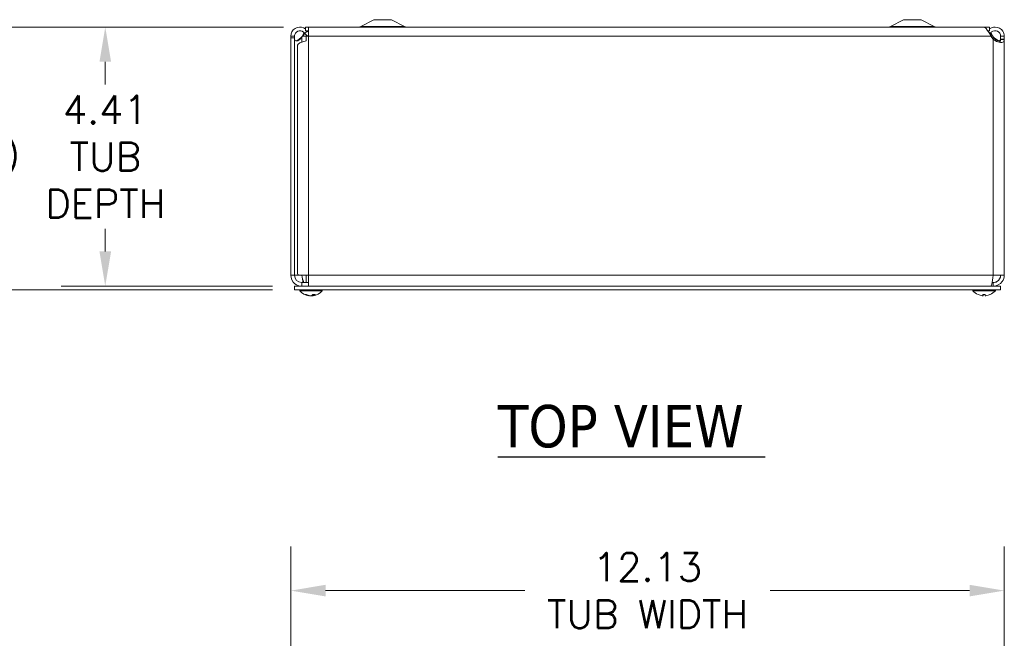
# Model space of a CAD drawing. Header units: inches. Extents: x 6.2 to 98, y 3.2 to 58.8.
# Tile 6 of 10: x 21.6 to 38.3, y 46.6 to 57.1. Entities that reach past the tile are written whole.
import ezdxf

# ---------------------------------------------------------------- set-up
doc = ezdxf.new("R2010")
doc.units = ezdxf.units.IN
doc.header["$LTSCALE"] = 6
doc.header["$MEASUREMENT"] = 0
for name, color, linetype, lineweight in [('Dimension (ANSI)', 7, 'Continuous', 5), ('Symbol (ANSI)', 7, 'Continuous', 5), ('Visible (ANSI)', 7, 'Continuous', 5), ('Visible Narrow (ANSI)', 7, 'Continuous', 5)]:
    doc.layers.add(name, color=color, linetype=linetype, lineweight=lineweight)
doc.styles.add('ROMANS', font='RomanS.shx')
doc.styles.add('Text Style168', font='tahoma.ttf')
doc.dimstyles.new('Default (ANSI)', dxfattribs={"dimscale": 6, "dimtxt": 0.08, "dimasz": 0.098425, "dimexe": 0.125, "dimexo": 0.0625, "dimgap": 0.031496, "dimtad": 0, "dimtih": 1, "dimtoh": 1, "dimrnd": 1e-08, "dimzin": 0, "dimdsep": 46, "dimtxsty": 'ROMANS', "dimcen": 0.09, "dimdle": 0.393701, "dimclrd": 256, "dimclre": 256, "dimclrt": 256, "dimadec": 0, "dimazin": 0, "dimtfac": 1.25, "dimtofl": 0, "dimtmove": 0, "dimatfit": 3, "dimfxl": 0, "dimtolj": 1, "dimtzin": 0, "dimlwd": -1, "dimlwe": -1, "dimarcsym": 0})

# ---------------------------------------------------------------- blocks, each defined once
blk = doc.blocks.new('*D4')
at = {"layer": 'Defpoints', "color": 0}
for p in [(38.334, 47.368), (26.209, 42.159), (38.334, 42.078)]:
    blk.add_point(p, dxfattribs=at)
at = {"layer": 'Dimension (ANSI)'}
for p, q in [((26.209, 42.534), (26.209, 48.118)), ((38.334, 42.453), (38.334, 48.118)), ((26.799, 47.368), (30.185, 47.368)), ((37.743, 47.368), (34.357, 47.368))]:
    blk.add_line(p, q, dxfattribs=at)
for points in [[(26.799, 47.467), (26.799, 47.27), (26.209, 47.368)], [(37.743, 47.467), (37.743, 47.27), (38.334, 47.368)]]:
    blk.add_solid(points, dxfattribs=at)
at = {"layer": 'Dimension (ANSI)', "insert": (32.271, 47.368), "char_height": 0.48, "attachment_point": 5, "style": 'ROMANS'}
blk.add_mtext('\\A1;12.13\\PTUB WIDTH', dxfattribs=at)
blk = doc.blocks.new('*D17')
at = {"layer": 'Defpoints', "color": 0}
for p in [(26.459, 56.948), (23.056, 52.543), (26.271, 52.543)]:
    blk.add_point(p, dxfattribs=at)
at = {"layer": 'Dimension (ANSI)'}
for p, q in [((26.084, 56.948), (22.306, 56.948)), ((23.056, 56.358), (23.056, 55.974)), ((23.056, 53.133), (23.056, 53.516)), ((25.896, 52.543), (22.306, 52.543))]:
    blk.add_line(p, q, dxfattribs=at)
for points in [[(22.958, 56.358), (23.155, 56.358), (23.056, 56.948)], [(22.958, 53.133), (23.155, 53.133), (23.056, 52.543)]]:
    blk.add_solid(points, dxfattribs=at)
at = {"layer": 'Dimension (ANSI)', "insert": (23.056, 54.745), "char_height": 0.48, "attachment_point": 5, "style": 'ROMANS'}
blk.add_mtext('\\A1;4.41\\PTUB\\PDEPTH', dxfattribs=at)
blk = doc.blocks.new('*D18')
at = {"layer": 'Defpoints', "color": 0}
for p in [(26.459, 56.948), (20.6, 52.481), (26.271, 52.481)]:
    blk.add_point(p, dxfattribs=at)
at = {"layer": 'Dimension (ANSI)'}
for p, q in [((26.084, 56.948), (19.85, 56.948)), ((20.6, 56.358), (20.6, 55.269)), ((20.6, 53.071), (20.6, 54.16)), ((25.896, 52.481), (19.85, 52.481))]:
    blk.add_line(p, q, dxfattribs=at)
for points in [[(20.501, 56.358), (20.698, 56.358), (20.6, 56.948)], [(20.501, 53.071), (20.698, 53.071), (20.6, 52.481)]]:
    blk.add_solid(points, dxfattribs=at)
at = {"layer": 'Dimension (ANSI)', "insert": (20.6, 54.714), "char_height": 0.48, "attachment_point": 5, "style": 'ROMANS'}
blk.add_mtext('\\A1;(4.47)', dxfattribs=at)

msp = doc.modelspace()

# ---------------------------------------------------------------- linework, layer by layer
at = {"layer": 'Symbol (ANSI)', "lineweight": 30}
msp.add_line((29.72755, 49.64349), (34.27044, 49.64349), dxfattribs=at)
at = {"layer": 'Visible (ANSI)'}
for p, q in [((27.62109, 57.0733), (27.3983, 56.95555)), ((27.92109, 57.0733), (27.62109, 57.0733)), ((27.92109, 57.0733), (28.14388, 56.95555)), ((36.62109, 57.0733), (36.3983, 56.95555)), ((36.92109, 57.0733), (36.62109, 57.0733)), ((36.92109, 57.0733), (37.14388, 56.95555)), ((38.08359, 56.9483), (26.45859, 56.9483)), ((26.45859, 56.8858), (26.45859, 56.9483)), ((26.50859, 56.9478), (26.50859, 56.79205)), ((37.97513, 56.9478), (26.50859, 56.9478)), ((38.08359, 56.8858), (38.08359, 56.9483)), ((26.20859, 56.79205), (26.258, 56.79205)), ((26.20859, 56.76305), (26.20859, 56.79205)), ((26.27059, 56.76305), (26.20859, 56.76305)), ((26.20859, 56.76305), (26.20859, 52.72955)), ((26.258, 56.79205), (26.27059, 56.79205)), ((26.27059, 56.79205), (26.27059, 56.76305)), ((26.27059, 56.76305), (26.27059, 52.72955)), ((26.40508, 56.79205), (26.39559, 56.78045)), ((26.45345, 56.85007), (26.44291, 56.8432)), ((26.47232, 56.86236), (26.45345, 56.85007)), ((26.45859, 56.8858), (26.50859, 56.8858)), ((26.50859, 56.79205), (26.46931, 56.79205)), ((26.46931, 56.79205), (26.46931, 56.71443)), ((26.49487, 56.87703), (26.47232, 56.86236)), ((38.05248, 56.8858), (38.08359, 56.8858)), ((38.06986, 56.86236), (38.06569, 56.86507)), ((38.08873, 56.85007), (38.06986, 56.86236)), ((38.09927, 56.8432), (38.08873, 56.85007)), ((38.14659, 56.74107), (38.1065, 56.79205)), ((38.14659, 56.78045), (38.1371, 56.79205)), ((38.27159, 56.79205), (38.28418, 56.79205)), ((38.27159, 56.74107), (38.27159, 56.79205)), ((38.28418, 56.74107), (38.27159, 56.74107)), ((38.28418, 56.79205), (38.33359, 56.79205)), ((38.33359, 56.74107), (38.28418, 56.74107)), ((38.33359, 56.79205), (38.33359, 56.74107)), ((38.33359, 56.74107), (38.33359, 52.72955)), ((26.32159, 52.75666), (26.32159, 56.63995)), ((26.20859, 52.72955), (26.27059, 52.72955)), ((26.27059, 52.72955), (26.344, 52.72955)), ((26.50859, 52.72955), (26.344, 52.72955)), ((26.47034, 52.60455), (26.47034, 52.72955)), ((26.50859, 52.72955), (26.50859, 52.54255)), ((38.33359, 52.72955), (38.14659, 52.72955)), ((26.27109, 52.54255), (26.27109, 52.48055)), ((26.27109, 52.54255), (38.27109, 52.54255)), ((26.50859, 52.60455), (26.39559, 52.60455)), ((26.39559, 52.60455), (26.39559, 52.54255)), ((38.14659, 52.60455), (38.12599, 52.60455)), ((38.14659, 52.60455), (38.14659, 52.54255)), ((38.27109, 52.54255), (38.27109, 52.48055)), ((26.27109, 52.48055), (38.27109, 52.48055)), ((26.36034, 52.46626), (26.36034, 52.48055)), ((26.74434, 52.46626), (26.36034, 52.46626)), ((26.45811, 52.39962), (26.47489, 52.39962)), ((26.52262, 52.38058), (26.52284, 52.38314)), ((26.58206, 52.38058), (26.58072, 52.3959)), ((26.58533, 52.39962), (26.61672, 52.39962)), ((26.74434, 52.46626), (26.74434, 52.48055)), ((37.79784, 52.46626), (37.79784, 52.48055)), ((38.18184, 52.46626), (37.79784, 52.46626)), ((37.97133, 52.39962), (38.00835, 52.39962)), ((37.97157, 52.38116), (37.97319, 52.39962)), ((38.00811, 52.38116), (38.00649, 52.39962)), ((38.18184, 52.46626), (38.18184, 52.48055))]:
    msp.add_line(p, q, dxfattribs=at)
for centre, radius, start, end in [((27.36909, 57.0108), 0.0625, 270, 297.858397), ((28.17309, 57.0108), 0.0625, 242.141603, 270), ((36.36909, 57.0108), 0.0625, 270, 297.858397), ((37.17309, 57.0108), 0.0625, 242.141603, 270), ((26.39559, 52.72955), 0.125, 180, 270), ((26.55234, 52.63256), 0.254, 220.895986, 261.614421), ((26.55234, 52.63256), 0.254, 278.385579, 319.104014), ((37.98984, 52.63256), 0.254, 220.895986, 246.103907), ((37.89027, 52.40782), 0.0082, 246.103907, 269.962963), ((38.08941, 52.40782), 0.0082, 270.037037, 293.896093), ((37.98984, 52.63256), 0.254, 293.896093, 319.104014)]:
    msp.add_arc(centre, radius, start, end, dxfattribs=at)
for centre, major_axis, ratio, start_param, end_param in [((26.55449, 52.63216), (-0.04658, -0.24965), 0.87991271, 6.03397007, 6.31855804), ((26.54997, 52.63216), (0.04232, -0.25041), 0.85235254, 5.72815064, 6.01273861), ((26.55639, 52.63216), (-0.02503, -0.25272), 0.46707333, 0.17359751, 0.45818549), ((26.54829, 52.63216), (0.02503, -0.25272), 0.46707333, 6.10776286, 6.10958779), ((26.55471, 52.63216), (-0.04232, -0.25041), 0.85235254, 0.27044669, 0.32074699), ((26.55471, 52.63216), (-0.04232, -0.25041), 0.85235254, 0.32950472, 0.54803986), ((26.54842, 52.63216), (0.02583, -0.25264), 0.51565398, 0.07468819, 0.35927616), ((26.55019, 52.63216), (0.04658, -0.24965), 0.87991271, 6.24781257, 6.24963751), ((37.98971, 52.63216), (-0.24185, 0.07749), 0.99580318, 1.47015438, 1.75474235), ((37.99442, 52.63216), (-0.02214, -0.25299), 0.02792688, 5.87367492, 6.15826289), ((37.98526, 52.63216), (0.02214, -0.25299), 0.02792688, 0.12492242, 0.40951039), ((37.98997, 52.63216), (-0.24185, -0.07749), 0.99580318, 1.3868503, 1.67143828)]:
    msp.add_ellipse(centre, major_axis=major_axis, ratio=ratio, start_param=start_param, end_param=end_param, dxfattribs=at)
for points, knots in [([(26.20861, 56.79451), (26.20942, 56.84605), (26.23771, 56.89636), (26.28132, 56.92383), (26.32493, 56.95131), (26.38253, 56.9551), (26.42936, 56.93358), (26.43971, 56.92883), (26.44951, 56.92292), (26.45857, 56.91602)], [0, 0, 0, 0, 0.99285462, 0.99285462, 0.99285462, 1.98570924, 1.98570924, 1.98570924, 2.20496079, 2.20496079, 2.20496079, 2.20496079]), ([(26.44291, 56.8432), (26.42369, 56.87272), (26.38677, 56.88966), (26.35186, 56.88497), (26.31695, 56.88028), (26.28581, 56.85421), (26.27506, 56.82066), (26.27226, 56.8119), (26.27075, 56.80273), (26.2706, 56.79353)], [0, 0, 0, 0, 1.12719708, 1.12719708, 1.12719708, 2.25439416, 2.25439416, 2.25439416, 2.54871618, 2.54871618, 2.54871618, 2.54871618]), ([(38.1065, 56.79205), (38.07882, 56.8436), (38.05114, 56.89435), (38.02346, 56.92251), (38.00735, 56.9389), (37.99124, 56.94734), (37.97513, 56.94744)], [0, 0, 0, 0, 0.99285462, 0.99285462, 0.99285462, 1.57079633, 1.57079633, 1.57079633, 1.57079633]), ([(38.08375, 56.91578), (38.11066, 56.936), (38.14401, 56.94778), (38.17771, 56.9478), (38.22926, 56.94785), (38.28003, 56.9204), (38.30822, 56.87725), (38.32466, 56.8521), (38.33359, 56.8221), (38.33359, 56.79205)], [0.34375539, 0.34375539, 0.34375539, 0.34375539, 0.99285462, 0.99285462, 0.99285462, 1.98570924, 1.98570924, 1.98570924, 2.56448895, 2.56448895, 2.56448895, 2.56448895]), ([(38.27159, 56.79205), (38.27159, 56.82728), (38.24989, 56.86161), (38.21808, 56.87673), (38.18626, 56.89185), (38.14594, 56.88699), (38.11863, 56.86474), (38.11112, 56.85862), (38.10456, 56.85133), (38.09927, 56.8432)], [0, 0, 0, 0, 1.12719708, 1.12719708, 1.12719708, 2.25439416, 2.25439416, 2.25439416, 2.56448895, 2.56448895, 2.56448895, 2.56448895]), ([(26.37489, 56.75244), (26.35807, 56.72947), (26.33289, 56.71464), (26.31276, 56.71238), (26.29268, 56.71012), (26.27952, 56.72038), (26.27453, 56.74013), (26.27358, 56.74392), (26.27286, 56.74804), (26.27232, 56.75244)], [-3.14159265, -3.14159265, -3.14159265, -3.14159265, -2.33247135, -2.33247135, -2.33247135, -1.52542845, -1.52542845, -1.52542845, -1.37045489, -1.37045489, -1.37045489, -1.37045489]), ([(26.29179, 56.7155), (26.30537, 56.71854), (26.31951, 56.72358), (26.33276, 56.73046), (26.34443, 56.73652), (26.35533, 56.74396), (26.36462, 56.75244)], [2.503911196, 2.503911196, 2.503911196, 2.503911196, 2.842894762, 2.842894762, 2.842894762, 3.141592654, 3.141592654, 3.141592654, 3.141592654]), ([(26.44778, 56.8362), (26.44253, 56.83125), (26.43728, 56.82605), (26.43203, 56.82066), (26.42305, 56.81143), (26.41406, 56.80174), (26.40508, 56.79205)], [2.073192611, 2.073192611, 2.073192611, 2.073192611, 2.254394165, 2.254394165, 2.254394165, 2.56448895, 2.56448895, 2.56448895, 2.56448895]), ([(26.50859, 56.79471), (26.50252, 56.7964), (26.4966, 56.79859), (26.4909, 56.80129), (26.47145, 56.81049), (26.45464, 56.82518), (26.44291, 56.8432)], [0.904614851, 0.904614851, 0.904614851, 0.904614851, 1.066464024, 1.066464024, 1.066464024, 1.617999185, 1.617999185, 1.617999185, 1.617999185]), ([(38.33357, 56.7386), (38.33322, 56.71529), (38.32664, 56.69831), (38.30631, 56.6911), (38.28718, 56.68432), (38.25605, 56.68621), (38.2239, 56.69642), (38.19646, 56.70515), (38.16926, 56.71987), (38.14923, 56.7386)], [-1.80872873, -1.80872873, -1.80872873, -1.80872873, -1.14988828, -1.14988828, -1.14988828, -0.52960197, -0.52960197, -0.52960197, 0, 0, 0, 0]), ([(38.26986, 56.75244), (38.26704, 56.72947), (38.25802, 56.71464), (38.24021, 56.71238), (38.22244, 56.71012), (38.19713, 56.72038), (38.17774, 56.74013), (38.17402, 56.74392), (38.17051, 56.74804), (38.16729, 56.75244)], [0, 0, 0, 0, 0.80912131, 0.80912131, 0.80912131, 1.6161642, 1.6161642, 1.6161642, 1.77113776, 1.77113776, 1.77113776, 1.77113776]), ([(38.25023, 56.68985), (38.25703, 56.69258), (38.26229, 56.6973), (38.26561, 56.70392), (38.26998, 56.71261), (38.27144, 56.72448), (38.27158, 56.7386)], [1.105640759, 1.105640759, 1.105640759, 1.105640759, 1.409513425, 1.409513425, 1.409513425, 1.808728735, 1.808728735, 1.808728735, 1.808728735]), ([(26.20859, 52.72955), (26.20859, 52.67394), (26.23492, 52.6189), (26.27821, 52.58399), (26.31113, 52.55743), (26.35329, 52.54255), (26.39559, 52.54255)], [0, 0, 0, 0, 0.89217175, 0.89217175, 0.89217175, 1.57079633, 1.57079633, 1.57079633, 1.57079633]), ([(26.39559, 52.72955), (26.40543, 52.68585), (26.41527, 52.64298), (26.4251, 52.62119), (26.43, 52.61035), (26.43489, 52.60455), (26.43978, 52.60455)], [0, 0, 0, 0, 1.04897508, 1.04897508, 1.04897508, 1.57079633, 1.57079633, 1.57079633, 1.57079633]), ([(38.14659, 52.72955), (38.1377, 52.67043), (38.1288, 52.61207), (38.1199, 52.57761), (38.11407, 52.555), (38.10823, 52.54255), (38.1024, 52.54255)], [0, 0, 0, 0, 0.94848895, 0.94848895, 0.94848895, 1.57079633, 1.57079633, 1.57079633, 1.57079633]), ([(38.14659, 52.54255), (38.20571, 52.54255), (38.26407, 52.57251), (38.29853, 52.62055), (38.32115, 52.65207), (38.33359, 52.69076), (38.33359, 52.72955)], [0, 0, 0, 0, 0.94848895, 0.94848895, 0.94848895, 1.57079633, 1.57079633, 1.57079633, 1.57079633]), ([(38.27159, 52.72955), (38.27159, 52.68585), (38.24679, 52.64298), (38.2089, 52.62119), (38.19005, 52.61035), (38.16833, 52.60455), (38.14659, 52.60455)], [0, 0, 0, 0, 1.04897508, 1.04897508, 1.04897508, 1.57079633, 1.57079633, 1.57079633, 1.57079633]), ([(26.45811, 52.39962), (26.4572, 52.39962), (26.45614, 52.39986), (26.45527, 52.40027), (26.45522, 52.4003), (26.45516, 52.40033)], [0.09312996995, 0.09312996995, 0.09312996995, 0.09312996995, 0.10096570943, 0.10096570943, 0.10146133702, 0.10146133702, 0.10146133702, 0.10146133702]), ([(26.5157, 52.38121), (26.51714, 52.381), (26.51852, 52.38082), (26.52073, 52.38057), (26.52156, 52.3805), (26.5224, 52.38049), (26.52261, 52.38052), (26.52262, 52.38058)], [0, 0, 0, 0, 0.0125584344, 0.0125584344, 0.0251168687, 0.0251168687, 0.0346359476, 0.0346359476, 0.0346359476, 0.0346359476]), ([(26.55212, 52.38121), (26.55134, 52.381), (26.55022, 52.38082), (26.54751, 52.38057), (26.54593, 52.3805), (26.54278, 52.38049), (26.541, 52.38054), (26.53753, 52.38075), (26.53583, 52.38092), (26.53416, 52.38115), (26.53394, 52.38118), (26.53373, 52.38121)], [0, 0, 0, 0, 0.0125584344, 0.0125584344, 0.0251168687, 0.0251168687, 0.0376591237, 0.0376591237, 0.0502013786, 0.0502013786, 0.052067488, 0.052067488, 0.052067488, 0.052067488]), ([(26.55256, 52.38121), (26.55334, 52.381), (26.55446, 52.38082), (26.55717, 52.38057), (26.55875, 52.3805), (26.5619, 52.38049), (26.56367, 52.38054), (26.56715, 52.38075), (26.56885, 52.38092), (26.57052, 52.38115), (26.57074, 52.38118), (26.57095, 52.38121)], [0, 0, 0, 0, 0.0125556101, 0.0125556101, 0.0251112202, 0.0251112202, 0.0376562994, 0.0376562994, 0.0502013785, 0.0502013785, 0.0520674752, 0.0520674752, 0.0520674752, 0.0520674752]), ([(26.58898, 52.38121), (26.58754, 52.381), (26.58616, 52.38082), (26.58395, 52.38057), (26.58312, 52.3805), (26.58216, 52.38049), (26.58196, 52.38054), (26.58228, 52.38075), (26.5828, 52.38092), (26.58366, 52.38115), (26.58378, 52.38118), (26.5839, 52.38121)], [0, 0, 0, 0, 0.0125584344, 0.0125584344, 0.0251168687, 0.0251168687, 0.0376591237, 0.0376591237, 0.0502013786, 0.0502013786, 0.0520674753, 0.0520674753, 0.0520674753, 0.0520674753]), ([(26.61841, 52.40033), (26.61838, 52.4003), (26.61835, 52.40027), (26.61786, 52.39986), (26.61725, 52.39962), (26.61672, 52.39962)], [0.02288164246, 0.02288164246, 0.02288164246, 0.02288164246, 0.02337727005, 0.02337727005, 0.03121300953, 0.03121300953, 0.03121300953, 0.03121300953]), ([(37.97157, 52.38121), (37.9716, 52.381), (37.97131, 52.38082), (37.97004, 52.38057), (37.96907, 52.3805), (37.96681, 52.38049), (37.96537, 52.38054), (37.96219, 52.38075), (37.96045, 52.38092), (37.95857, 52.38115), (37.95833, 52.38118), (37.95808, 52.38121)], [0, 0, 0, 0, 0.0125584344, 0.0125584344, 0.0251168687, 0.0251168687, 0.0376591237, 0.0376591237, 0.0502013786, 0.0502013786, 0.052067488, 0.052067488, 0.052067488, 0.052067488]), ([(37.97133, 52.39962), (37.9713, 52.39962), (37.97129, 52.39986), (37.97129, 52.40027), (37.9713, 52.4003), (37.9713, 52.40033)], [0.09312996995, 0.09312996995, 0.09312996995, 0.09312996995, 0.10096570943, 0.10096570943, 0.10146133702, 0.10146133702, 0.10146133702, 0.10146133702]), ([(38.0216, 52.38121), (38.01996, 52.381), (38.01821, 52.38082), (38.01495, 52.38057), (38.01345, 52.3805), (38.01106, 52.38049), (38.01001, 52.38054), (38.00857, 52.38075), (38.00818, 52.38092), (38.00811, 52.38115), (38.00811, 52.38118), (38.00811, 52.38121)], [0, 0, 0, 0, 0.0125584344, 0.0125584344, 0.0251168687, 0.0251168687, 0.0376591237, 0.0376591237, 0.0502013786, 0.0502013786, 0.0520674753, 0.0520674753, 0.0520674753, 0.0520674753]), ([(38.00838, 52.40033), (38.00839, 52.4003), (38.00839, 52.40027), (38.00839, 52.39986), (38.00838, 52.39962), (38.00835, 52.39962)], [0.02288164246, 0.02288164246, 0.02288164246, 0.02288164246, 0.02337727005, 0.02337727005, 0.03121300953, 0.03121300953, 0.03121300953, 0.03121300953])]:
    msp.add_open_spline(points, degree=3, knots=knots, dxfattribs=at)
for points in [[(26.20859, 56.79205), (26.20859, 56.79286), (26.2086, 56.79368), (26.20861, 56.79451)], [(26.2706, 56.79353), (26.27059, 56.79303), (26.27059, 56.79254), (26.27059, 56.79205)], [(26.27232, 56.75244), (26.27117, 56.76178), (26.27059, 56.77111), (26.27059, 56.78045)], [(26.36462, 56.75244), (26.37485, 56.76178), (26.38522, 56.77111), (26.39559, 56.78045)], [(26.39559, 56.78045), (26.38866, 56.77111), (26.38173, 56.76178), (26.37489, 56.75244)], [(26.40508, 56.79205), (26.4161, 56.8118), (26.42712, 56.83143), (26.43814, 56.84972)], [(26.48871, 56.8858), (26.49086, 56.88295), (26.49292, 56.88002), (26.49487, 56.87703)], [(26.49487, 56.87703), (26.49851, 56.87143), (26.50325, 56.86664), (26.50869, 56.8628)], [(26.50859, 56.87898), (26.50477, 56.87741), (26.50096, 56.8756), (26.49714, 56.87356)], [(38.05296, 56.88509), (38.05313, 56.88532), (38.0533, 56.88555), (38.05348, 56.88578)], [(38.09927, 56.8432), (38.09569, 56.8377), (38.09162, 56.83255), (38.08714, 56.82777)], [(38.1371, 56.79205), (38.12287, 56.80741), (38.10864, 56.82259), (38.0944, 56.83609)], [(38.10404, 56.84986), (38.11506, 56.83152), (38.12608, 56.8118), (38.1371, 56.79205)], [(38.16729, 56.75244), (38.16045, 56.76178), (38.15352, 56.77111), (38.14659, 56.78045)], [(38.14659, 56.78045), (38.15696, 56.77111), (38.16733, 56.76178), (38.17756, 56.75244)], [(38.14923, 56.7386), (38.14835, 56.73942), (38.14747, 56.74025), (38.14659, 56.74107)], [(38.17756, 56.75244), (38.19739, 56.73434), (38.22497, 56.72123), (38.25052, 56.71543)], [(38.27159, 56.78045), (38.27159, 56.77111), (38.27101, 56.76178), (38.26986, 56.75244)], [(38.27158, 56.7386), (38.27159, 56.73942), (38.27159, 56.74025), (38.27159, 56.74107)], [(38.33359, 56.74107), (38.33359, 56.74025), (38.33358, 56.73942), (38.33357, 56.7386)], [(26.46931, 56.71443), (26.38648, 56.6896), (26.32159, 56.66478), (26.32159, 56.63995)], [(26.32159, 52.75666), (26.32159, 52.74762), (26.33018, 52.73859), (26.344, 52.72955)], [(26.39559, 52.72955), (26.40246, 52.68392), (26.40932, 52.63874), (26.41619, 52.60465)]]:
    msp.add_open_spline(points, degree=3, dxfattribs=at)
at = {"layer": 'Visible Narrow (ANSI)'}
for p, q in [((28.14388, 56.95555), (27.3983, 56.95555)), ((37.14388, 56.95555), (36.3983, 56.95555)), ((26.20861, 56.79451), (26.2706, 56.79353)), ((26.36462, 56.75244), (26.37489, 56.75244)), ((26.39559, 56.78045), (26.39559, 56.69047)), ((26.40508, 56.79205), (26.46931, 56.79205)), ((38.1065, 56.79205), (26.50859, 56.79205)), ((26.50859, 56.79205), (26.50859, 52.72955)), ((38.1065, 56.79205), (38.1371, 56.79205)), ((38.14659, 56.74107), (38.14659, 56.78045)), ((38.14659, 52.72955), (38.14659, 56.74107)), ((38.17756, 56.75244), (38.16729, 56.75244)), ((38.33357, 56.7386), (38.27158, 56.7386)), ((26.50859, 52.72955), (38.14659, 52.72955)), ((26.45516, 52.40033), (26.47346, 52.40033)), ((26.5157, 52.38121), (26.51585, 52.38473)), ((26.55256, 52.38121), (26.55255, 52.38133)), ((26.57095, 52.38121), (26.57132, 52.3895)), ((26.5839, 52.38121), (26.58269, 52.39744)), ((26.58615, 52.40033), (26.61841, 52.40033)), ((37.88695, 52.40033), (37.88863, 52.40033)), ((37.9713, 52.40033), (38.00838, 52.40033)), ((37.97157, 52.38121), (37.97318, 52.39962)), ((38.00811, 52.38121), (38.0065, 52.39962)), ((38.09105, 52.40033), (38.09273, 52.40033))]:
    msp.add_line(p, q, dxfattribs=at)

# ---------------------------------------------------------------- texts
at = {"layer": 'Symbol (ANSI)', "insert": (29.72698, 49.79032), "char_height": 0.72, "attachment_point": 7, "style": 'Text Style168'}
msp.add_mtext('TOP VIEW', dxfattribs=at)

# ---------------------------------------------------------------- dimensions: what is measured, and where the dimension line sits
at = {"layer": 'Dimension (ANSI)'}
for base, p2, text, override, picture, middle in [((20.5995, 52.48055), (26.27109, 52.48055), '(<>)', {"dimgap": 0.031496, "dimdec": 2, "dimtol": 0, "dimlim": 0, "dimtp": 0, "dimtm": 0, "dimtdec": 2, "dimatfit": 1}, '*D18', (20.5995, 54.71443)), ((23.0562, 52.54255), (26.27109, 52.54255), '<>\\PTUB\\PDEPTH', {"dimdec": 2, "dimtp": 0, "dimtm": 0, "dimtdec": 2, "dimatfit": 1}, '*D17', (23.0562, 54.74543))]:
    dim = msp.add_linear_dim(base=base, p1=(26.45859, 56.9483), p2=p2, angle=90, text=text, dimstyle='Default (ANSI)', override=override, dxfattribs=at)
    dim.commit()
    dim.dimension.update_dxf_attribs({"geometry": picture, "text_midpoint": middle, "dimtype": 160})
dim = msp.add_linear_dim(base=(38.3335902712, 47.3684913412), p1=(26.2085902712, 42.1590632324), p2=(38.3335902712, 42.0782574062), text='<>\\PTUB WIDTH', dimstyle='Default (ANSI)', override={"dimtih": 0, "dimtoh": 0, "dimdec": 2, "dimtp": 0, "dimtm": 0, "dimtdec": 2, "dimatfit": 1}, dxfattribs=at)
dim.commit()
dim.dimension.update_dxf_attribs({"geometry": '*D4', "text_midpoint": (32.2710902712, 47.3684913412), "dimtype": 160})

doc.saveas('drawing.dxf')
